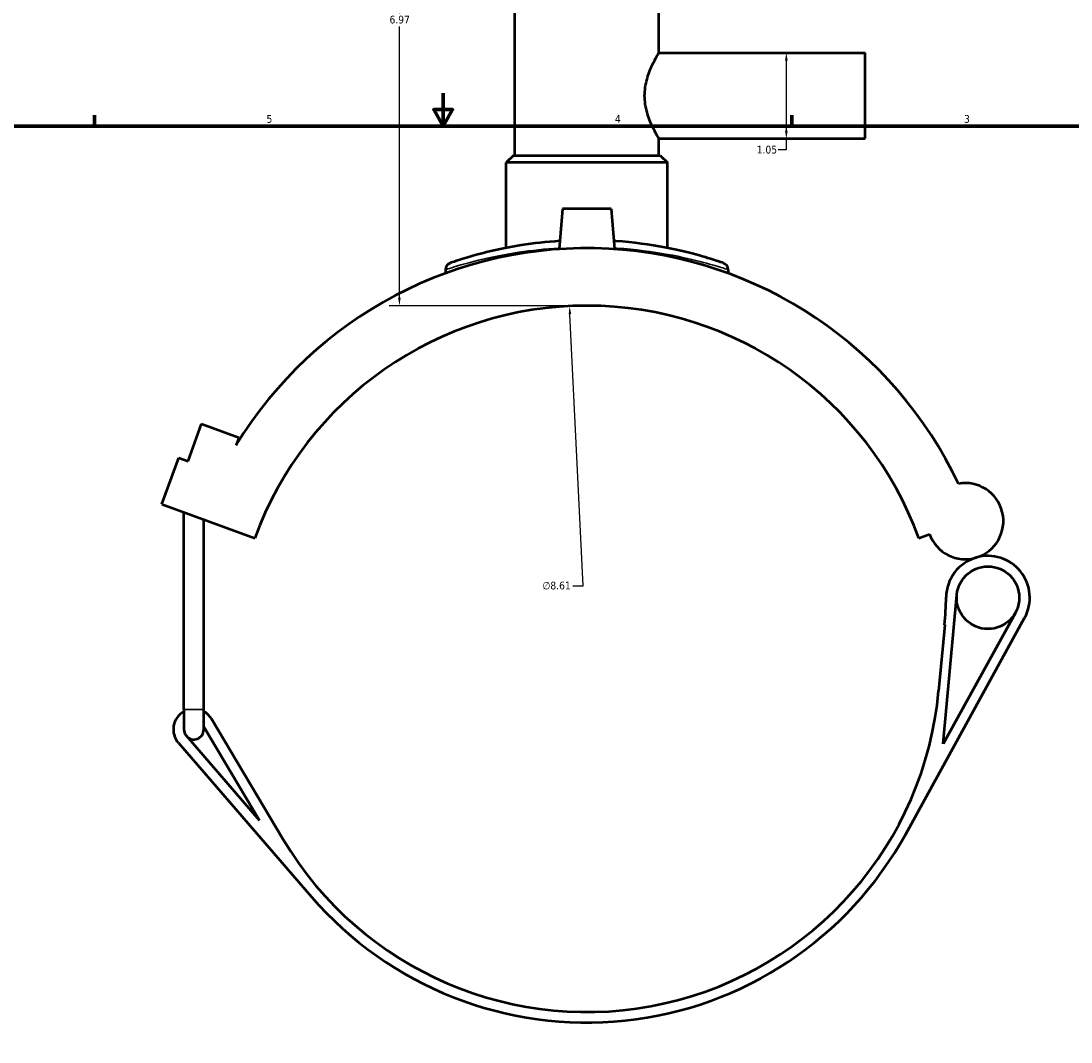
# Model space of a CAD drawing. Header units: inches. Extents: x -0.9 to 49.3, y -1.4 to 48.
# Tile 4 of 9: x 11.9 to 24.6, y 9.8 to 22.3. Entities that reach past the tile are written whole.
import ezdxf

# ---------------------------------------------------------------- set-up
doc = ezdxf.new("R2010")
doc.units = ezdxf.units.IN
doc.header["$MEASUREMENT"] = 0
for name, color, linetype, lineweight in [('Border (ANSI)', 7, 'Continuous', 70), ('Dimension (ANSI)', 7, 'Continuous', 25), ('Visible (ANSI)', 7, 'Continuous', 50), ('Visible Narrow (ANSI)', 7, 'Continuous', 35)]:
    doc.layers.add(name, color=color, linetype=linetype, lineweight=lineweight)
doc.styles.add('Note Text (ANSI)', font='tahoma.ttf')
doc.dimstyles.new('Default (ANSI)', dxfattribs={"dimtxt": 0.094488, "dimasz": 0.098425, "dimexe": 0.125, "dimexo": 0.0625, "dimgap": 0.031496, "dimtad": 0, "dimtih": 1, "dimtoh": 1, "dimrnd": 1e-08, "dimzin": 4, "dimdsep": 46, "dimtxsty": 'Note Text (ANSI)', "dimcen": 0.09, "dimdle": 0.393701, "dimclrd": 256, "dimclre": 256, "dimclrt": 5, "dimadec": 0, "dimazin": 1, "dimtfac": 1, "dimtofl": 0, "dimtmove": 0, "dimatfit": 3, "dimfxl": 1, "dimtolj": 1, "dimtzin": 4, "dimlwd": -1, "dimlwe": -1, "dimarcsym": 0})

# ---------------------------------------------------------------- blocks, each defined once
blk = doc.blocks.new('Borders Default Border')
at = {"layer": 'Border (ANSI)'}
for p, q in [((12.75, 21), (12.75, 21.134)), ((21.25, 21), (21.25, 21.134))]:
    blk.add_line(p, q, dxfattribs=at)
at = {"layer": 'Border (ANSI)', "flags": 128}
for points in [[(17, 21.4), (17, 21), (16.885, 21.2), (17.115, 21.2), (17, 21)], [(0.5, 1), (0.5, 21), (33.5, 21), (33.5, 1), (0.5, 1)]]:
    blk.add_lwpolyline(points, dxfattribs=at)
at = {"layer": 'Border (ANSI)', "color": 5, "true_color": 0x0000ff, "char_height": 0.0945, "attachment_point": 7, "style": 'Note Text (ANSI)'}
for s, insert in [('5', (14.847, 21.038)), ('4', (19.092, 21.04)), ('3', (23.346, 21.038))]:
    blk.add_mtext(s, dxfattribs=dict(at, insert=insert))
blk = doc.blocks.new('*D6')
at = {"layer": 'Defpoints', "color": 0, "transparency": 16777216}
for p in [(18.54, 18.805), (18.96, 10.205)]:
    blk.add_point(p, dxfattribs=at)
at = {"layer": 'Dimension (ANSI)', "transparency": 16777216}
for p, q in [((18.707, 15.395), (18.545, 18.707)), ((18.579, 15.395), (18.707, 15.395))]:
    blk.add_line(p, q, dxfattribs=at)
blk.add_solid([(18.561, 18.708), (18.529, 18.706), (18.54, 18.805)], dxfattribs=at)
at = {"layer": 'Dimension (ANSI)', "color": 5, "transparency": 16777216, "insert": (18.209, 15.446), "char_height": 0.0945, "attachment_point": 1, "style": 'Note Text (ANSI)'}
blk.add_mtext('\\A1;∅8.61', dxfattribs=at)
blk = doc.blocks.new('*D7')
at = {"layer": 'Defpoints', "color": 0, "transparency": 16777216}
for p in [(20.936, 21.894), (20.936, 20.847), (21.181, 20.847)]:
    blk.add_point(p, dxfattribs=at)
at = {"layer": 'Dimension (ANSI)', "transparency": 16777216}
for p, q in [((21.181, 21.796), (21.181, 20.945)), ((21.181, 20.847), (21.181, 20.711)), ((21.181, 20.711), (21.083, 20.711))]:
    blk.add_line(p, q, dxfattribs=at)
for points in [[(21.165, 21.796), (21.198, 21.796), (21.181, 21.894)], [(21.165, 20.945), (21.198, 20.945), (21.181, 20.847)]]:
    blk.add_solid(points, dxfattribs=at)
at = {"layer": 'Dimension (ANSI)', "color": 5, "transparency": 16777216, "insert": (20.82, 20.76), "char_height": 0.0945, "attachment_point": 1, "style": 'Note Text (ANSI)'}
blk.add_mtext('\\A1;1.05', dxfattribs=at)
blk = doc.blocks.new('*D8')
at = {"layer": 'Defpoints', "color": 0, "transparency": 16777216}
for p in [(16.467, 25.78), (18.354, 25.78), (18.75, 18.81)]:
    blk.add_point(p, dxfattribs=at)
at = {"layer": 'Dimension (ANSI)', "transparency": 16777216}
for p, q in [((18.292, 25.78), (16.342, 25.78)), ((16.467, 25.682), (16.467, 22.376)), ((16.467, 18.909), (16.467, 22.215)), ((18.688, 18.81), (16.342, 18.81))]:
    blk.add_line(p, q, dxfattribs=at)
for points in [[(16.45, 25.682), (16.483, 25.682), (16.467, 25.78)], [(16.45, 18.909), (16.483, 18.909), (16.467, 18.81)]]:
    blk.add_solid(points, dxfattribs=at)
at = {"layer": 'Dimension (ANSI)', "color": 5, "transparency": 16777216, "insert": (16.346, 22.345), "char_height": 0.0945, "attachment_point": 1, "style": 'Note Text (ANSI)'}
blk.add_mtext('\\A1;6.97', dxfattribs=at)

msp = doc.modelspace()

# ---------------------------------------------------------------- linework, layer by layer
at = {"layer": 'Visible (ANSI)'}
for p, q in [((17.872, 20.643), (17.872, 24.038)), ((19.628, 21.894), (19.628, 24.038)), ((19.628, 21.894), (22.14, 21.894)), ((22.14, 20.847), (22.14, 21.894)), ((19.628, 20.847), (22.14, 20.847)), ((19.628, 20.643), (19.628, 20.847)), ((17.855, 20.643), (17.769, 20.557)), ((17.855, 20.643), (19.646, 20.643)), ((19.646, 20.643), (19.732, 20.557)), ((19.732, 20.557), (17.769, 20.557)), ((17.769, 19.514), (17.769, 20.557)), ((19.732, 19.514), (19.732, 20.557)), ((18.455, 19.991), (18.412, 19.5)), ((19.045, 19.991), (18.455, 19.991)), ((19.045, 19.991), (19.088, 19.5)), ((17.028, 19.249), (17.028, 19.206)), ((20.472, 19.249), (20.472, 19.206)), ((13.891, 16.915), (14.056, 17.368)), ((14.056, 17.368), (14.509, 17.203)), ((14.509, 17.203), (14.476, 17.111)), ((13.572, 16.39), (13.778, 16.956)), ((13.778, 16.956), (13.891, 16.915)), ((13.572, 16.39), (14.705, 15.978)), ((13.841, 13.887), (13.841, 16.292)), ((14.082, 13.887), (14.082, 16.204)), ((22.796, 15.978), (22.926, 16.025)), ((23.094, 13.47), (23.259, 15.285)), ((22.636, 12.369), (24.085, 15.004)), ((23.972, 15.067), (23.094, 13.47)), ((23.111, 14.919), (23.037, 14.115)), ((13.841, 13.887), (13.841, 13.644)), ((14.082, 13.644), (14.082, 13.887)), ((15.051, 12.303), (14.177, 13.772)), ((14.763, 12.534), (13.871, 13.565)), ((14.082, 13.677), (14.763, 12.534)), ((13.773, 13.481), (15.396, 11.604))]:
    msp.add_line(p, q, dxfattribs=at)
msp.add_circle((23.638, 15.25), 0.381, dxfattribs=at)
for centre, radius, start, end in [((18.75, 14.505), 5.006, 25.2396, 148.6351), ((17.114, 19.249), 0.0861, 109.0269, 180), ((20.386, 19.249), 0.0861, 0, 70.9731), ((18.75, 14.505), 4.305, 20, 160), ((23.362, 16.184), 0.464, 200, 100.4099), ((23.638, 15.25), 0.51, 106.4663, 179.3042), ((23.638, 15.25), 0.51, 331.198, 106.4663), ((18.823, 15.309), 4.305, 354.8026, 359.3042), ((18.75, 14.505), 4.305, 210.7624, 354.8026), ((13.962, 13.644), 0.25, 118.8657, 220.8607), ((13.962, 13.644), 0.25, 30.7624, 61.1343), ((13.962, 13.644), 0.121, 180, 220.8607), ((13.962, 13.644), 0.121, 220.8607, 0), ((18.75, 14.505), 4.434, 220.8607, 331.198)]:
    msp.add_arc(centre, radius, start, end, dxfattribs=at)
for points, knots in [([(19.628, 20.847), (19.628, 20.847), (19.626, 20.85), (19.618, 20.864), (19.612, 20.874), (19.589, 20.915), (19.568, 20.955), (19.525, 21.046), (19.501, 21.103), (19.475, 21.2), (19.468, 21.233), (19.458, 21.302), (19.455, 21.336), (19.455, 21.404), (19.458, 21.439), (19.468, 21.507), (19.475, 21.541), (19.501, 21.637), (19.525, 21.695), (19.568, 21.786), (19.589, 21.826), (19.612, 21.867), (19.618, 21.877), (19.626, 21.891), (19.628, 21.894), (19.628, 21.894)], [2.066402, 2.066402, 2.066402, 2.066402, 2.323892, 2.323892, 2.581382, 2.581382, 3.096362, 3.096362, 3.614584, 3.614584, 3.873694, 3.873694, 4.132805, 4.132805, 4.391916, 4.391916, 4.651026, 4.651026, 5.169248, 5.169248, 5.684228, 5.684228, 5.941717, 5.941717, 6.199207, 6.199207, 6.199207, 6.199207]), ([(18.42, 19.599), (18.256, 19.588), (18.098, 19.57), (17.771, 19.518), (17.609, 19.482), (17.313, 19.406), (17.194, 19.367), (17.102, 19.336), (17.086, 19.331), (17.086, 19.331)], [20.780492, 20.780492, 20.780492, 20.780492, 22.052722, 22.052722, 23.63078, 23.63078, 25.585377, 25.585377, 26.589153, 26.589153, 26.589153, 26.589153]), ([(20.414, 19.331), (20.414, 19.331), (20.392, 19.338), (20.301, 19.368), (20.224, 19.393), (20.011, 19.453), (19.867, 19.489), (19.522, 19.554), (19.319, 19.582), (19.096, 19.598), (19.088, 19.598), (19.08, 19.599)], [13.294583, 13.294583, 13.294583, 13.294583, 14.466352, 14.466352, 15.824677, 15.824677, 17.373948, 17.373948, 19.039286, 19.039286, 19.103259, 19.103259, 19.103259, 19.103259])]:
    msp.add_open_spline(points, degree=3, knots=knots, dxfattribs=at)
at = {"layer": 'Visible Narrow (ANSI)'}
msp.add_line((13.843, 13.887), (14.081, 13.887), dxfattribs=at)
msp.add_arc((20.386, 19.249), 0.0861, 3.5487, 67.4244, dxfattribs=at)
for points, knots in [([(17.028, 19.249), (17.028, 19.249), (17.045, 19.255), (17.14, 19.285), (17.263, 19.323), (17.569, 19.398), (17.736, 19.433), (18.076, 19.484), (18.242, 19.503), (18.413, 19.513)], [-26.589153, -26.589153, -26.589153, -26.589153, -25.585377, -25.585377, -23.63078, -23.63078, -22.052722, -22.052722, -20.770515, -20.770515, -20.770515, -20.770515]), ([(19.087, 19.513), (19.097, 19.512), (19.107, 19.512), (19.339, 19.497), (19.549, 19.469), (19.905, 19.405), (20.055, 19.369), (20.276, 19.311), (20.355, 19.286), (20.45, 19.257), (20.472, 19.249), (20.472, 19.249)], [-19.113235, -19.113235, -19.113235, -19.113235, -19.039286, -19.039286, -17.373948, -17.373948, -15.824677, -15.824677, -14.466352, -14.466352, -13.294583, -13.294583, -13.294583, -13.294583])]:
    msp.add_open_spline(points, degree=3, knots=knots, dxfattribs=at)

# ---------------------------------------------------------------- block references
msp.add_blockref('Borders Default Border', (0, 0))

# ---------------------------------------------------------------- dimensions: what is measured, and where the dimension line sits
at = {"layer": 'Dimension (ANSI)'}
for base, p1, p2, angle, override, picture, middle in [((16.467, 25.78), (18.75, 18.81), (18.354, 25.78), 90, {"dimgap": 0.031496, "dimdec": 2, "dimtol": 0, "dimlim": 0, "dimtp": 0, "dimtm": 0, "dimtdec": 2, "dimatfit": 1}, '*D8', (16.467, 22.295)), ((21.181, 20.847), (20.936, 21.894), (20.936, 20.847), 270, {"dimgap": 0.031496, "dimdec": 2, "dimse1": 1, "dimse2": 1, "dimtol": 0, "dimlim": 0, "dimtp": 0, "dimtm": 0, "dimtdec": 2, "dimatfit": 2}, '*D7', (20.936, 20.711))]:
    dim = msp.add_linear_dim(base=base, p1=p1, p2=p2, angle=angle, dimstyle='Default (ANSI)', override=override, dxfattribs=at)
    dim.commit()
    dim.dimension.update_dxf_attribs({"geometry": picture, "text_midpoint": middle, "dimtype": 160})
dim = msp.add_diameter_dim_2p(p1=(18.96, 10.205), p2=(18.54, 18.805), dimstyle='Default (ANSI)', override={"dimgap": 0.031496, "dimdec": 2, "dimlfac": 1, "dimtol": 0, "dimlim": 0, "dimtp": 0, "dimtm": 0, "dimtdec": 2}, dxfattribs=at)
dim.commit()
dim.dimension.update_dxf_attribs({"geometry": '*D6', "text_midpoint": (18.378, 15.395), "dimtype": 163})

doc.saveas('drawing.dxf')
